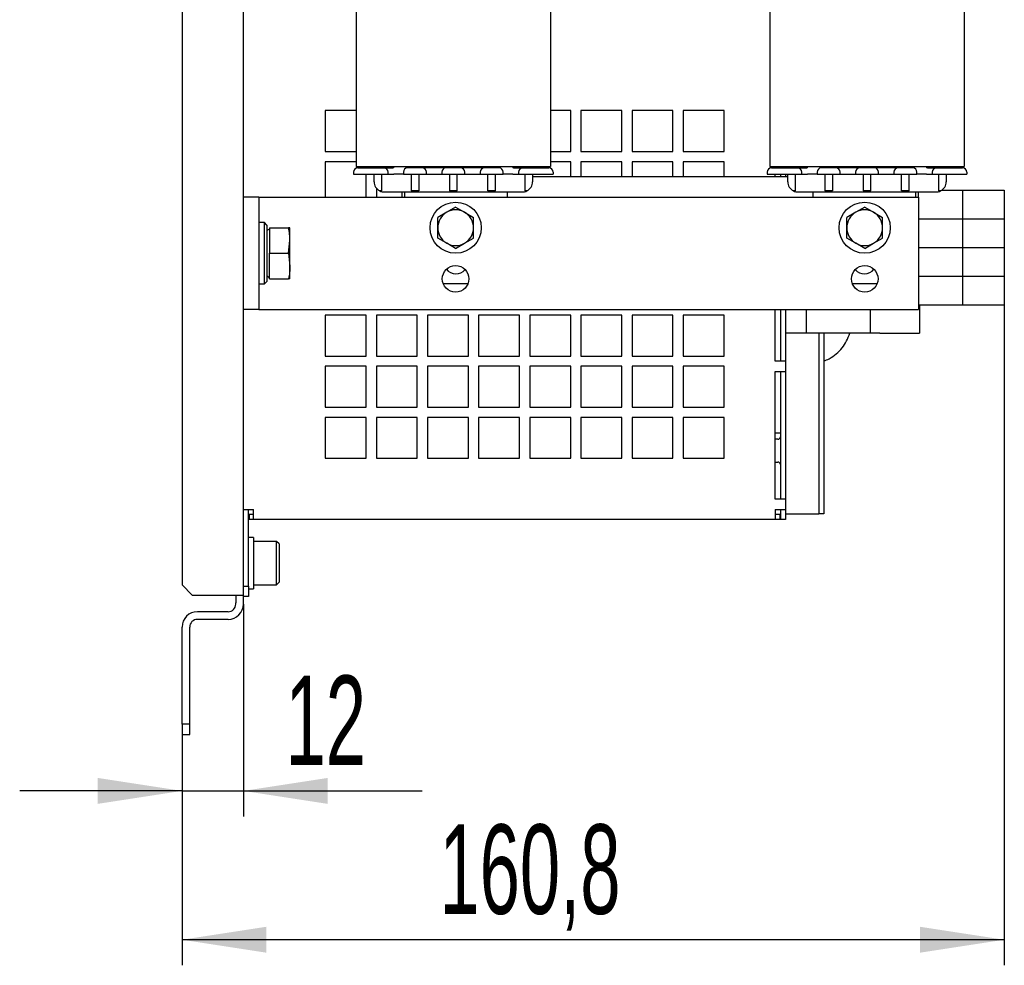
# Model space of a CAD drawing. Header units: millimetres. Extents: x 5 to 414, y 6 to 290.
# Tile 12 of 37: x 174 to 212, y 154 to 191. Entities that reach past the tile are written whole.
import ezdxf

# ---------------------------------------------------------------- set-up
doc = ezdxf.new("R2010")
doc.units = ezdxf.units.MM
doc.layers.add('SLD-0', color=7, linetype='Continuous')
doc.styles.add('SLDTEXTSTYLE0', font='TXT', dxfattribs={"width": 0.605})
doc.dimstyles.new('SLDDIMSTYLE0', dxfattribs={"dimtxt": 3.5, "dimasz": 3.302, "dimexe": 0, "dimexo": 0.0625, "dimgap": 0.875, "dimtad": 1, "dimlfac": 5, "dimrnd": 1e-09, "dimzin": 12, "dimdsep": 46, "dimtxsty": 'SLDTEXTSTYLE0', "dimsah": 1, "dimcen": 0.09, "dimadec": 0, "dimazin": 3, "dimtfac": 1, "dimtmove": 0, "dimatfit": 0, "dimfxl": 1, "dimfrac": 2, "dimtolj": 1, "dimtzin": 12, "dimarcsym": 0})
doc.dimstyles.new('SLDDIMSTYLE1', dxfattribs={"dimtxt": 3.5, "dimasz": 3.302, "dimexe": 0, "dimexo": 0.0625, "dimgap": 0.875, "dimtad": 1, "dimlfac": 5, "dimrnd": 1e-09, "dimzin": 12, "dimdsep": 46, "dimtxsty": 'SLDTEXTSTYLE0', "dimsah": 1, "dimcen": 0.09, "dimadec": 0, "dimazin": 3, "dimtfac": 1, "dimtofl": 0, "dimtmove": 0, "dimatfit": 3, "dimfxl": 1, "dimfrac": 2, "dimtolj": 1, "dimtzin": 12, "dimarcsym": 0})

# ---------------------------------------------------------------- blocks, each defined once
blk = doc.blocks.new('_D_7')
at = {"layer": 'SLD-0'}
for p, q in [((182.664, 167.703), (182.664, 159.392)), ((180.264, 162.603), (180.264, 159.392)), ((180.264, 160.392), (173.914, 160.392)), ((180.264, 160.392), (182.664, 160.392)), ((182.664, 160.392), (189.659, 160.392))]:
    blk.add_line(p, q, dxfattribs=at)
for points in [[(180.264, 160.392), (176.962, 160.9), (176.962, 159.884)], [(182.664, 160.392), (185.966, 159.884), (185.966, 160.9)]]:
    blk.add_solid(points, dxfattribs=at)
at = {"layer": 'SLD-0', "insert": (184.311, 164.904), "char_height": 3.5, "attachment_point": 1, "style": 'SLDTEXTSTYLE0'}
blk.add_mtext('12', dxfattribs=at)
blk = doc.blocks.new('_D_8')
at = {"layer": 'SLD-0'}
for p, q in [((212.424, 179.412), (212.424, 153.57)), ((180.264, 162.603), (180.264, 153.57)), ((212.424, 154.57), (180.264, 154.57))]:
    blk.add_line(p, q, dxfattribs=at)
for points in [[(180.264, 154.57), (183.566, 154.062), (183.566, 155.078)], [(212.424, 154.57), (209.122, 155.078), (209.122, 154.062)]]:
    blk.add_solid(points, dxfattribs=at)
at = {"layer": 'SLD-0', "insert": (190.329, 159.081), "char_height": 3.5, "attachment_point": 1, "style": 'SLDTEXTSTYLE0'}
blk.add_mtext('160,8', dxfattribs=at)

msp = doc.modelspace()

# ---------------------------------------------------------------- linework, layer by layer
at = {"color": 7, "linetype": 'Continuous', "lineweight": 25}
for p, q in [((182.6645, 168.0525), (182.6645, 218.1525)), ((180.2645, 217.7525), (180.2645, 168.4525)), ((187.0745, 196.0225), (187.0745, 184.8225)), ((194.6745, 196.0225), (194.6745, 184.8225)), ((203.2545, 196.0225), (203.2545, 184.8225)), ((210.8545, 196.0225), (210.8545, 184.8225)), ((187.0745, 187.0025), (185.8645, 187.0025)), ((185.8645, 187.0025), (185.8645, 185.4025)), ((195.4645, 187.0025), (194.6745, 187.0025)), ((195.4645, 185.4025), (195.4645, 187.0025)), ((197.4645, 187.0025), (195.8645, 187.0025)), ((195.8645, 187.0025), (195.8645, 185.4025)), ((197.4645, 185.4025), (197.4645, 187.0025)), ((199.4645, 187.0025), (197.8645, 187.0025)), ((197.8645, 187.0025), (197.8645, 185.4025)), ((199.4645, 185.4025), (199.4645, 187.0025)), ((201.4645, 187.0025), (199.8645, 187.0025)), ((199.8645, 187.0025), (199.8645, 185.4025)), ((201.4645, 185.4025), (201.4645, 187.0025)), ((185.8645, 185.4025), (187.0745, 185.4025)), ((194.6745, 185.4025), (195.4645, 185.4025)), ((195.8645, 185.4025), (197.4645, 185.4025)), ((197.8645, 185.4025), (199.4645, 185.4025)), ((199.8645, 185.4025), (201.4645, 185.4025)), ((187.0745, 185.0025), (185.8645, 185.0025)), ((185.8645, 185.0025), (185.8645, 183.6225)), ((195.4645, 185.0025), (194.6745, 185.0025)), ((195.4645, 184.4225), (195.4645, 185.0025)), ((197.4645, 185.0025), (195.8645, 185.0025)), ((195.8645, 185.0025), (195.8645, 184.4225)), ((197.4645, 184.4225), (197.4645, 185.0025)), ((199.4645, 185.0025), (197.8645, 185.0025)), ((197.8645, 185.0025), (197.8645, 184.4225)), ((199.4645, 184.4225), (199.4645, 185.0025)), ((201.4645, 185.0025), (199.8645, 185.0025)), ((199.8645, 185.0025), (199.8645, 184.4225)), ((201.4645, 184.4225), (201.4645, 185.0025)), ((186.9745, 184.6025), (186.9745, 184.5225)), ((186.9745, 184.5225), (187.7745, 184.5225)), ((187.0745, 184.8225), (194.6745, 184.8225)), ((187.4645, 184.7625), (187.4645, 184.8225)), ((187.4645, 183.6225), (187.4645, 184.5225)), ((187.7745, 184.7625), (187.8745, 184.7625)), ((187.7745, 184.5225), (187.8745, 184.5225)), ((187.7745, 184.2225), (187.7745, 184.5225)), ((187.8645, 184.8225), (187.8645, 184.7625)), ((187.8745, 184.5225), (188.3245, 184.5225)), ((188.0745, 183.8625), (188.0745, 184.5225)), ((188.3245, 184.5225), (188.3245, 184.6025)), ((188.3245, 184.5225), (188.5477, 184.5225)), ((188.7013, 184.5225), (188.5477, 184.5225)), ((188.5545, 184.8225), (188.5545, 184.7993)), ((188.9245, 184.5225), (188.7013, 184.5225)), ((188.9245, 184.6025), (188.9245, 184.5225)), ((188.9245, 184.5225), (189.8245, 184.5225)), ((189.2245, 184.5225), (189.2245, 183.8625)), ((189.5245, 184.5225), (189.5245, 183.8625)), ((189.8245, 184.5225), (189.8245, 184.6025)), ((189.8245, 184.5225), (190.4245, 184.5225)), ((190.4245, 184.6025), (190.4245, 184.5225)), ((190.4245, 184.5225), (191.3245, 184.5225)), ((190.7245, 184.5225), (190.7245, 183.8625)), ((191.0245, 183.8625), (191.0245, 184.5225)), ((191.3245, 184.5225), (191.3245, 184.6025)), ((191.3245, 184.5225), (191.9245, 184.5225)), ((191.9245, 184.6025), (191.9245, 184.5225)), ((191.9245, 184.5225), (192.8245, 184.5225)), ((192.2245, 183.8625), (192.2245, 184.5225)), ((192.5245, 183.8625), (192.5245, 184.5225)), ((192.8245, 184.5225), (192.8245, 184.6025)), ((193.0477, 184.5225), (192.8245, 184.5225)), ((193.2013, 184.5225), (193.0477, 184.5225)), ((193.1945, 184.7993), (193.1945, 184.8225)), ((193.2013, 184.5225), (193.4245, 184.5225)), ((193.4245, 184.6025), (193.4245, 184.5225)), ((193.4245, 184.5225), (193.8745, 184.5225)), ((193.4645, 184.7625), (193.4645, 184.8225)), ((193.6745, 184.5225), (193.6745, 183.8625)), ((193.8645, 184.8225), (193.8645, 184.7625)), ((193.8745, 184.7625), (193.9745, 184.7625)), ((193.8745, 184.5225), (193.9745, 184.5225)), ((193.9745, 184.5225), (194.7745, 184.5225)), ((193.9745, 184.5225), (193.9745, 184.2225)), ((194.7745, 184.6025), (194.7745, 184.5225)), ((203.1545, 184.6025), (203.1545, 184.5225)), ((203.1545, 184.5225), (203.9545, 184.5225)), ((203.2545, 184.8225), (210.8545, 184.8225)), ((203.4645, 184.7625), (203.4645, 184.8225)), ((203.4645, 184.4225), (203.4645, 184.5225)), ((203.6645, 184.8225), (203.6645, 184.7625)), ((203.6645, 184.5225), (203.6645, 184.4225)), ((203.8645, 184.8225), (203.8645, 184.7625)), ((203.8645, 184.5225), (203.8645, 184.4225)), ((203.8845, 184.7625), (203.8845, 184.8225)), ((203.8845, 184.4225), (203.8845, 184.5225)), ((203.9545, 184.7625), (204.0545, 184.7625)), ((203.9545, 184.5225), (204.0545, 184.5225)), ((203.9545, 184.2225), (203.9545, 184.5225)), ((204.0545, 184.5225), (204.5045, 184.5225)), ((204.2545, 183.8625), (204.2545, 184.5225)), ((204.5045, 184.5225), (204.5045, 184.6025)), ((204.5045, 184.5225), (204.7277, 184.5225)), ((204.6845, 184.7625), (204.6845, 184.8225)), ((204.8813, 184.5225), (204.7277, 184.5225)), ((204.7345, 184.8225), (204.7345, 184.7993)), ((205.1045, 184.5225), (204.8813, 184.5225)), ((205.1045, 184.6025), (205.1045, 184.5225)), ((205.1045, 184.5225), (206.0045, 184.5225)), ((205.4045, 184.5225), (205.4045, 183.8625)), ((205.7045, 184.5225), (205.7045, 183.8625)), ((206.0045, 184.5225), (206.0045, 184.6025)), ((206.0045, 184.5225), (206.6045, 184.5225)), ((206.6045, 184.6025), (206.6045, 184.5225)), ((206.6045, 184.5225), (207.5045, 184.5225)), ((206.9045, 184.5225), (206.9045, 183.8625)), ((207.2045, 183.8625), (207.2045, 184.5225)), ((207.5045, 184.5225), (207.5045, 184.6025)), ((207.5045, 184.5225), (208.1045, 184.5225)), ((208.1045, 184.6025), (208.1045, 184.5225)), ((208.1045, 184.5225), (209.0045, 184.5225)), ((208.4045, 183.8625), (208.4045, 184.5225)), ((208.7045, 183.8625), (208.7045, 184.5225)), ((209.0045, 184.5225), (209.0045, 184.6025)), ((209.2277, 184.5225), (209.0045, 184.5225)), ((209.3813, 184.5225), (209.2277, 184.5225)), ((209.3745, 184.7993), (209.3745, 184.8225)), ((209.3813, 184.5225), (209.6045, 184.5225)), ((209.6045, 184.6025), (209.6045, 184.5225)), ((209.6045, 184.5225), (210.0545, 184.5225)), ((209.8545, 184.5225), (209.8545, 183.8625)), ((210.0545, 184.7625), (210.1545, 184.7625)), ((210.0545, 184.5225), (210.1545, 184.5225)), ((210.1545, 184.5225), (210.9545, 184.5225)), ((210.1545, 184.5225), (210.1545, 184.2225)), ((210.9545, 184.6025), (210.9545, 184.5225)), ((193.9745, 184.4225), (203.9545, 184.4225)), ((187.8645, 183.9697), (187.8645, 183.6225)), ((188.0745, 183.8625), (188.0001, 183.8625)), ((188.1745, 183.8225), (193.5745, 183.8225)), ((188.8745, 183.6225), (188.8745, 183.8225)), ((188.9745, 183.6225), (188.9745, 183.8225)), ((189.5245, 183.8625), (189.2245, 183.8625)), ((191.0245, 183.8625), (190.7245, 183.8625)), ((192.5245, 183.8625), (192.2245, 183.8625)), ((192.9745, 183.8225), (192.9745, 183.6225)), ((193.7488, 183.8625), (193.6745, 183.8625)), ((204.2545, 183.8625), (204.1801, 183.8625)), ((204.3545, 183.8225), (209.7545, 183.8225)), ((204.9545, 183.6225), (204.9545, 183.8225)), ((205.7045, 183.8625), (205.4045, 183.8625)), ((207.2045, 183.8625), (206.9045, 183.8625)), ((208.7045, 183.8625), (208.4045, 183.8625)), ((208.9545, 183.8225), (208.9545, 183.6225)), ((209.0545, 183.8225), (209.0545, 183.6225)), ((209.9288, 183.8625), (209.8545, 183.8625)), ((209.9799, 183.8921), (210.7845, 183.8921)), ((210.7845, 183.8921), (210.7845, 182.7721)), ((210.7845, 183.8921), (212.4245, 183.8921)), ((212.4245, 183.8921), (212.4245, 182.7721)), ((183.2645, 183.6225), (182.6645, 183.6225)), ((183.2645, 183.6225), (183.2645, 179.2225)), ((183.2645, 183.6225), (183.8645, 183.6225)), ((183.8645, 183.6225), (209.0645, 183.6225)), ((209.0645, 183.6225), (209.0645, 179.2225)), ((190.6145, 183.0287), (190.2645, 182.8267)), ((190.9645, 183.2308), (190.6145, 183.0287)), ((190.9645, 183.2308), (191.3145, 183.0287)), ((191.3145, 183.0287), (191.6645, 182.8267)), ((206.6145, 183.0287), (206.2645, 182.8267)), ((206.9645, 183.2308), (206.6145, 183.0287)), ((206.9645, 183.2308), (207.3145, 183.0287)), ((207.3145, 183.0287), (207.6645, 182.8267)), ((183.4845, 182.6225), (183.2645, 182.6225)), ((183.5845, 182.5225), (183.4845, 182.6225)), ((183.4845, 180.2225), (183.4845, 182.6225)), ((209.0645, 182.7721), (210.7845, 182.7721)), ((210.7845, 182.7721), (212.4245, 182.7721)), ((210.7845, 182.7721), (210.7845, 181.6521)), ((212.4245, 182.7721), (212.4245, 181.6521)), ((183.5845, 182.5225), (183.5845, 180.3225)), ((183.6845, 182.3683), (183.5845, 182.3105)), ((183.6845, 182.4225), (183.6845, 181.4225)), ((183.6845, 182.4225), (184.4282, 182.4225)), ((184.4845, 181.9225), (184.4845, 182.4225)), ((184.4282, 181.4225), (184.4845, 181.9225)), ((184.4845, 180.9225), (184.4845, 181.9225)), ((190.6145, 181.8163), (190.2645, 182.0184)), ((190.9645, 181.6142), (190.6145, 181.8163)), ((190.9645, 181.6142), (191.3145, 181.8163)), ((191.3145, 181.8163), (191.6645, 182.0184)), ((206.6145, 181.8163), (206.2645, 182.0184)), ((206.9645, 181.6142), (206.6145, 181.8163)), ((206.9645, 181.6142), (207.3145, 181.8163)), ((207.3145, 181.8163), (207.6645, 182.0184)), ((183.6845, 181.4225), (184.4282, 181.4225)), ((183.6845, 180.4225), (183.6845, 181.4225)), ((184.4282, 181.4225), (184.4845, 180.9225)), ((209.0645, 181.6521), (210.7845, 181.6521)), ((210.7845, 181.6521), (210.7845, 180.5321)), ((210.7845, 181.6521), (212.4245, 181.6521)), ((212.4245, 181.6521), (212.4245, 180.5321)), ((184.4845, 180.4225), (184.4845, 180.9225)), ((183.4845, 180.2225), (183.5845, 180.3225)), ((183.5845, 180.5345), (183.6845, 180.4768)), ((183.6845, 180.4225), (184.4282, 180.4225)), ((209.0645, 180.5321), (210.7845, 180.5321)), ((210.7845, 180.5321), (212.4245, 180.5321)), ((210.7845, 180.5321), (210.7845, 179.4121)), ((212.4245, 180.5321), (212.4245, 179.4121)), ((183.2645, 180.2225), (183.4845, 180.2225)), ((191.4445, 180.2225), (190.4845, 180.2225)), ((207.4445, 180.2225), (206.4845, 180.2225)), ((183.2645, 179.2225), (182.6645, 179.2225)), ((183.2645, 179.2225), (183.8645, 179.2225)), ((183.8645, 179.2225), (209.0645, 179.2225)), ((203.4645, 177.2025), (203.4645, 179.2225)), ((203.6645, 179.2225), (203.6645, 177.2025)), ((203.8645, 179.2225), (203.8645, 171.2318)), ((203.8845, 178.2921), (203.8845, 179.2225)), ((204.6845, 178.2921), (204.6845, 179.2225)), ((207.19, 178.2921), (207.19, 179.2225)), ((209.0645, 179.4121), (210.7845, 179.4121)), ((209.1045, 179.4121), (209.1045, 178.2921)), ((210.7845, 179.4121), (212.4245, 179.4121)), ((187.4645, 179.0025), (185.8645, 179.0025)), ((185.8645, 179.0025), (185.8645, 177.4025)), ((187.4645, 177.4025), (187.4645, 179.0025)), ((189.4645, 179.0025), (187.8645, 179.0025)), ((187.8645, 179.0025), (187.8645, 177.4025)), ((189.4645, 177.4025), (189.4645, 179.0025)), ((191.4645, 179.0025), (189.8645, 179.0025)), ((189.8645, 179.0025), (189.8645, 177.4025)), ((191.4645, 177.4025), (191.4645, 179.0025)), ((193.4645, 179.0025), (191.8645, 179.0025)), ((191.8645, 179.0025), (191.8645, 177.4025)), ((193.4645, 177.4025), (193.4645, 179.0025)), ((195.4645, 179.0025), (193.8645, 179.0025)), ((193.8645, 179.0025), (193.8645, 177.4025)), ((195.4645, 177.4025), (195.4645, 179.0025)), ((197.4645, 179.0025), (195.8645, 179.0025)), ((195.8645, 179.0025), (195.8645, 177.4025)), ((197.4645, 177.4025), (197.4645, 179.0025)), ((199.4645, 179.0025), (197.8645, 179.0025)), ((197.8645, 179.0025), (197.8645, 177.4025)), ((199.4645, 177.4025), (199.4645, 179.0025)), ((201.4645, 179.0025), (199.8645, 179.0025)), ((199.8645, 179.0025), (199.8645, 177.4025)), ((201.4645, 177.4025), (201.4645, 179.0025)), ((204.6845, 178.2921), (203.8845, 178.2921)), ((205.0845, 178.2921), (204.6845, 178.2921)), ((207.19, 178.2921), (205.0845, 178.2921)), ((205.1645, 178.2921), (205.1645, 171.2318)), ((205.3645, 178.2921), (205.3645, 171.2318)), ((207.5534, 178.2921), (207.19, 178.2921)), ((207.5534, 178.2921), (209.1045, 178.2921)), ((185.8645, 177.4025), (187.4645, 177.4025)), ((187.8645, 177.4025), (189.4645, 177.4025)), ((189.8645, 177.4025), (191.4645, 177.4025)), ((191.8645, 177.4025), (193.4645, 177.4025)), ((193.8645, 177.4025), (195.4645, 177.4025)), ((195.8645, 177.4025), (197.4645, 177.4025)), ((197.8645, 177.4025), (199.4645, 177.4025)), ((199.8645, 177.4025), (201.4645, 177.4025)), ((203.8645, 177.2025), (203.4645, 177.2025)), ((187.4645, 177.0025), (185.8645, 177.0025)), ((185.8645, 177.0025), (185.8645, 175.4025)), ((187.4645, 175.4025), (187.4645, 177.0025)), ((189.4645, 177.0025), (187.8645, 177.0025)), ((187.8645, 177.0025), (187.8645, 175.4025)), ((189.4645, 175.4025), (189.4645, 177.0025)), ((191.4645, 177.0025), (189.8645, 177.0025)), ((189.8645, 177.0025), (189.8645, 175.4025)), ((191.4645, 175.4025), (191.4645, 177.0025)), ((193.4645, 177.0025), (191.8645, 177.0025)), ((191.8645, 177.0025), (191.8645, 175.4025)), ((193.4645, 175.4025), (193.4645, 177.0025)), ((195.4645, 177.0025), (193.8645, 177.0025)), ((193.8645, 177.0025), (193.8645, 175.4025)), ((195.4645, 175.4025), (195.4645, 177.0025)), ((197.4645, 177.0025), (195.8645, 177.0025)), ((195.8645, 177.0025), (195.8645, 175.4025)), ((197.4645, 175.4025), (197.4645, 177.0025)), ((199.4645, 177.0025), (197.8645, 177.0025)), ((197.8645, 177.0025), (197.8645, 175.4025)), ((199.4645, 175.4025), (199.4645, 177.0025)), ((201.4645, 177.0025), (199.8645, 177.0025)), ((199.8645, 177.0025), (199.8645, 175.4025)), ((201.4645, 175.4025), (201.4645, 177.0025)), ((203.4645, 171.8025), (203.4645, 176.8025)), ((203.4645, 176.8025), (203.8645, 176.8025)), ((203.6645, 176.8025), (203.6645, 171.8025)), ((185.8645, 175.4025), (187.4645, 175.4025)), ((187.8645, 175.4025), (189.4645, 175.4025)), ((189.8645, 175.4025), (191.4645, 175.4025)), ((191.8645, 175.4025), (193.4645, 175.4025)), ((193.8645, 175.4025), (195.4645, 175.4025)), ((195.8645, 175.4025), (197.4645, 175.4025)), ((197.8645, 175.4025), (199.4645, 175.4025)), ((199.8645, 175.4025), (201.4645, 175.4025)), ((187.4645, 175.0025), (185.8645, 175.0025)), ((185.8645, 175.0025), (185.8645, 173.4025)), ((187.4645, 173.4025), (187.4645, 175.0025)), ((189.4645, 175.0025), (187.8645, 175.0025)), ((187.8645, 175.0025), (187.8645, 173.4025)), ((189.4645, 173.4025), (189.4645, 175.0025)), ((191.4645, 175.0025), (189.8645, 175.0025)), ((189.8645, 175.0025), (189.8645, 173.4025)), ((191.4645, 173.4025), (191.4645, 175.0025)), ((193.4645, 175.0025), (191.8645, 175.0025)), ((191.8645, 175.0025), (191.8645, 173.4025)), ((193.4645, 173.4025), (193.4645, 175.0025)), ((195.4645, 175.0025), (193.8645, 175.0025)), ((193.8645, 175.0025), (193.8645, 173.4025)), ((195.4645, 173.4025), (195.4645, 175.0025)), ((197.4645, 175.0025), (195.8645, 175.0025)), ((195.8645, 175.0025), (195.8645, 173.4025)), ((197.4645, 173.4025), (197.4645, 175.0025)), ((199.4645, 175.0025), (197.8645, 175.0025)), ((197.8645, 175.0025), (197.8645, 173.4025)), ((199.4645, 173.4025), (199.4645, 175.0025)), ((201.4645, 175.0025), (199.8645, 175.0025)), ((199.8645, 175.0025), (199.8645, 173.4025)), ((201.4645, 173.4025), (201.4645, 175.0025)), ((203.4645, 174.4025), (203.6645, 174.4025)), ((203.5645, 174.1485), (203.4645, 174.1485)), ((185.8645, 173.4025), (187.4645, 173.4025)), ((187.8645, 173.4025), (189.4645, 173.4025)), ((189.8645, 173.4025), (191.4645, 173.4025)), ((191.8645, 173.4025), (193.4645, 173.4025)), ((193.8645, 173.4025), (195.4645, 173.4025)), ((195.8645, 173.4025), (197.4645, 173.4025)), ((197.8645, 173.4025), (199.4645, 173.4025)), ((199.8645, 173.4025), (201.4645, 173.4025)), ((203.4645, 173.2565), (203.5645, 173.2565)), ((203.8645, 171.8025), (203.4645, 171.8025)), ((182.6645, 171.4025), (183.0645, 171.4025)), ((182.8645, 168.4025), (182.8645, 171.4025)), ((183.0645, 171.0025), (183.0645, 171.4025)), ((203.4645, 171.4025), (203.4645, 171.0025)), ((203.4645, 171.4025), (203.8645, 171.4025)), ((203.6645, 171.4025), (203.6645, 171.0025)), ((182.8845, 171.0025), (182.8645, 171.0025)), ((182.8845, 171.2025), (182.8845, 171.0025)), ((183.0645, 171.2025), (182.8845, 171.2025)), ((183.0645, 171.0025), (182.8845, 171.0025)), ((203.4645, 171.0025), (183.0645, 171.0025)), ((203.6445, 171.2025), (203.4645, 171.2025)), ((203.6445, 171.0025), (203.4645, 171.0025)), ((203.6445, 171.2025), (203.6445, 171.0025)), ((203.6645, 171.0025), (203.6445, 171.0025)), ((203.8645, 171.0025), (203.6645, 171.0025)), ((203.8645, 171.2318), (204.2645, 171.2318)), ((203.8645, 171.2318), (203.8645, 171.0025)), ((204.2645, 171.2318), (204.9645, 171.2318)), ((204.9645, 171.2318), (205.1645, 171.2318)), ((205.3645, 171.2318), (205.1645, 171.2318)), ((183.0645, 170.3025), (182.8645, 170.3025)), ((183.0645, 170.3025), (183.0645, 168.3025)), ((183.9645, 170.1525), (183.1045, 170.1525)), ((184.0645, 170.0525), (183.9645, 170.1525)), ((183.9645, 168.4525), (183.9645, 170.1525)), ((184.0645, 170.0525), (184.0645, 168.5525)), ((180.6645, 168.0525), (180.2645, 168.4525)), ((182.6645, 168.4025), (182.8645, 168.4025)), ((182.8645, 168.4025), (182.8645, 168.0025)), ((182.8645, 168.3025), (183.0645, 168.3025)), ((183.1045, 168.4525), (183.9645, 168.4525)), ((183.9645, 168.4525), (184.0645, 168.5525)), ((180.6645, 168.0525), (182.0645, 168.0525)), ((182.0645, 168.0525), (182.6645, 168.0525)), ((182.3645, 168.0525), (182.3645, 167.7525)), ((182.6645, 167.7525), (182.6645, 168.0525)), ((182.8645, 168.0025), (182.6645, 168.0025)), ((182.3645, 167.7025), (182.3645, 167.7525)), ((182.6645, 167.7025), (182.6645, 167.7525)), ((182.0645, 167.4025), (180.8645, 167.4025)), ((180.2645, 163.0025), (180.2645, 166.8025)), ((180.5645, 163.0025), (180.5645, 166.8025)), ((182.0645, 167.1025), (180.8645, 167.1025)), ((180.5645, 163.0025), (180.2645, 163.0025)), ((180.2645, 163.0025), (180.2645, 162.6025)), ((180.5645, 162.6025), (180.5645, 163.0025)), ((180.2645, 162.6025), (180.5645, 162.6025))]:
    msp.add_line(p, q, dxfattribs=at)
for centre, radius in [((190.9645, 182.4225), 1), ((206.9645, 182.4225), 1), ((190.9645, 180.4225), 0.52), ((206.9645, 180.4225), 0.52)]:
    msp.add_circle(centre, radius, dxfattribs=at)
for centre, radius, start, end in [((187.1345, 184.6025), 0.16, 90, 180), ((188.1645, 184.6025), 0.16, 0, 90), ((188.5145, 184.8025), 0.04, 270, 0), ((189.0845, 184.6025), 0.16, 90, 180), ((189.6645, 184.6025), 0.16, 0, 90), ((190.5845, 184.6025), 0.16, 90, 180), ((191.1645, 184.6025), 0.16, 0, 90), ((192.0845, 184.6025), 0.16, 90, 180), ((192.6645, 184.6025), 0.16, 0, 90), ((193.2345, 184.8025), 0.04, 180, 270), ((193.5845, 184.6025), 0.16, 90, 180), ((194.6145, 184.6025), 0.16, 0, 90), ((203.3145, 184.6025), 0.16, 90, 180), ((204.3445, 184.6025), 0.16, 0, 90), ((204.6945, 184.8025), 0.04, 270, 0), ((205.2645, 184.6025), 0.16, 90, 180), ((205.8445, 184.6025), 0.16, 0, 90), ((206.7645, 184.6025), 0.16, 90, 180), ((207.3445, 184.6025), 0.16, 0, 90), ((208.2645, 184.6025), 0.16, 90, 180), ((208.8445, 184.6025), 0.16, 0, 90), ((209.4145, 184.8025), 0.04, 180, 270), ((209.7645, 184.6025), 0.16, 90, 180), ((210.7945, 184.6025), 0.16, 0, 90), ((188.1745, 184.2225), 0.4, 180, 244.15807), ((193.5745, 184.2225), 0.4, 295.84193, 0), ((204.3545, 184.2225), 0.4, 180, 244.15807), ((209.7545, 184.2225), 0.4, 295.84193, 0), ((188.1745, 184.2225), 0.4, 244.15807, 270), ((193.5745, 184.2225), 0.4, 270, 295.84193), ((204.3545, 184.2225), 0.4, 244.15807, 270), ((209.7545, 184.2225), 0.4, 270, 295.84193), ((190.9645, 182.4225), 0.7, 120, 180), ((190.9645, 182.4225), 0.7, 60, 120), ((190.9645, 182.4225), 0.7, 0, 60), ((206.9645, 182.4225), 0.7, 120, 180), ((206.9645, 182.4225), 0.7, 60, 120), ((206.9645, 182.4225), 0.7, 0, 60), ((190.9645, 182.4225), 0.7, 180, 240), ((190.9645, 182.4225), 0.7, 300, 0), ((206.9645, 182.4225), 0.7, 180, 240), ((206.9645, 182.4225), 0.7, 300, 0), ((190.9645, 182.4225), 0.7, 240, 300), ((206.9645, 182.4225), 0.7, 240, 300), ((190.9745, 181.1025), 0.48, 219.48394, 318.83101), ((206.9545, 181.1025), 0.48, 221.16899, 320.51606), ((203.5645, 174.2485), 0.1, 270, 0), ((203.5645, 173.1565), 0.1, 0, 90), ((183.1045, 170.1125), 0.04, 90, 180), ((183.1045, 168.4925), 0.04, 180, 270), ((182.0645, 167.7025), 0.3, 270, 0), ((182.0645, 167.7025), 0.6, 270, 0), ((180.8645, 166.8025), 0.6, 90, 180), ((180.8645, 166.8025), 0.3, 90, 180)]:
    msp.add_arc(centre, radius, start, end, dxfattribs=at)
for points, knots in [([(187.1345, 184.7625), (187.1431, 184.7625), (187.1564, 184.7625), (187.236, 184.7625), (187.3187, 184.7625), (187.4206, 184.7625), (187.5697, 184.7625), (187.694, 184.7625), (187.7745, 184.7625)], [0, 0, 0, 0, 0.2394429, 0.369668, 0.5, 0.630225, 0.7605571, 1, 1, 1, 1]), ([(187.8745, 184.7625), (187.911, 184.7625), (187.9672, 184.7625), (188.0348, 184.7625), (188.081, 184.7625), (188.1185, 184.7625), (188.1546, 184.7625), (188.1606, 184.7625), (188.1645, 184.7625)], [0, 0, 0, 0, 0.2394429, 0.3696034, 0.4999999, 0.6301604, 0.7605571, 1, 1, 1, 1]), ([(188.1645, 184.7625), (188.1691, 184.7625), (188.1787, 184.7625), (188.2561, 184.7625), (188.3708, 184.7625), (188.4675, 184.7625), (188.5145, 184.7625)], [0, 0, 0, 0, 0.24296816, 0.5, 0.75703184, 1, 1, 1, 1]), ([(189.6645, 184.7625), (189.6606, 184.7625), (189.6546, 184.7625), (189.6185, 184.7625), (189.581, 184.7625), (189.5348, 184.7625), (189.4672, 184.7625), (189.3745, 184.7625), (189.2817, 184.7625), (189.2141, 184.7625), (189.168, 184.7625), (189.1305, 184.7625), (189.0944, 184.7625), (189.0884, 184.7625), (189.0845, 184.7625)], [0, 0, 0, 0, 0.1197215, 0.1849198, 0.2500001, 0.3151983, 0.3802785, 0.5, 0.6197215, 0.6849198, 0.7500001, 0.8151983, 0.8802785, 1, 1, 1, 1]), ([(190.5845, 184.7625), (190.5783, 184.7625), (190.5688, 184.7625), (190.5115, 184.7625), (190.452, 184.7625), (190.3788, 184.7625), (190.2716, 184.7625), (190.1245, 184.7625), (189.9773, 184.7625), (189.8701, 184.7625), (189.7969, 184.7625), (189.7375, 184.7625), (189.6802, 184.7625), (189.6707, 184.7625), (189.6645, 184.7625)], [0, 0, 0, 0, 0.1197215, 0.184898, 0.25, 0.3151765, 0.3802785, 0.5, 0.6197215, 0.684898, 0.75, 0.8151765, 0.8802785, 1, 1, 1, 1]), ([(191.1645, 184.7625), (191.1606, 184.7625), (191.1546, 184.7625), (191.1185, 184.7625), (191.081, 184.7625), (191.0348, 184.7625), (190.9672, 184.7625), (190.8745, 184.7625), (190.7817, 184.7625), (190.7141, 184.7625), (190.668, 184.7625), (190.6305, 184.7625), (190.5944, 184.7625), (190.5884, 184.7625), (190.5845, 184.7625)], [0, 0, 0, 0, 0.1197215, 0.1849198, 0.2500001, 0.3151983, 0.3802785, 0.5, 0.6197215, 0.6849198, 0.7500001, 0.8151983, 0.8802785, 1, 1, 1, 1]), ([(192.0845, 184.7625), (192.0783, 184.7625), (192.0688, 184.7625), (192.0115, 184.7625), (191.952, 184.7625), (191.8788, 184.7625), (191.7716, 184.7625), (191.6245, 184.7625), (191.4773, 184.7625), (191.3701, 184.7625), (191.2969, 184.7625), (191.2375, 184.7625), (191.1802, 184.7625), (191.1707, 184.7625), (191.1645, 184.7625)], [0, 0, 0, 0, 0.1197215, 0.184898, 0.25, 0.3151765, 0.3802785, 0.5, 0.6197215, 0.684898, 0.75, 0.8151765, 0.8802785, 1, 1, 1, 1]), ([(192.6645, 184.7625), (192.6606, 184.7625), (192.6546, 184.7625), (192.6185, 184.7625), (192.581, 184.7625), (192.5348, 184.7625), (192.4672, 184.7625), (192.3745, 184.7625), (192.2817, 184.7625), (192.2141, 184.7625), (192.168, 184.7625), (192.1305, 184.7625), (192.0944, 184.7625), (192.0884, 184.7625), (192.0845, 184.7625)], [0, 0, 0, 0, 0.1197215, 0.1849198, 0.2500001, 0.3151983, 0.3802785, 0.5, 0.6197215, 0.6849198, 0.7500001, 0.8151983, 0.8802785, 1, 1, 1, 1]), ([(193.2345, 184.7625), (193.2815, 184.7625), (193.3782, 184.7625), (193.4929, 184.7625), (193.5702, 184.7625), (193.5798, 184.7625), (193.5845, 184.7625)], [0, 0, 0, 0, 0.2429682, 0.5, 0.7570318, 1, 1, 1, 1]), ([(193.5845, 184.7625), (193.5884, 184.7625), (193.5944, 184.7625), (193.6305, 184.7625), (193.668, 184.7625), (193.7141, 184.7625), (193.7817, 184.7625), (193.838, 184.7625), (193.8745, 184.7625)], [0, 0, 0, 0, 0.2394429, 0.3696034, 0.4999999, 0.6301604, 0.7605571, 1, 1, 1, 1]), ([(193.9745, 184.7625), (194.055, 184.7625), (194.1792, 184.7625), (194.3284, 184.7625), (194.4302, 184.7625), (194.5129, 184.7625), (194.5926, 184.7625), (194.6059, 184.7625), (194.6145, 184.7625)], [0, 0, 0, 0, 0.2394429, 0.369668, 0.5, 0.630225, 0.7605571, 1, 1, 1, 1]), ([(203.3145, 184.7625), (203.3231, 184.7625), (203.3364, 184.7625), (203.416, 184.7625), (203.4987, 184.7625), (203.6006, 184.7625), (203.7497, 184.7625), (203.874, 184.7625), (203.9545, 184.7625)], [0, 0, 0, 0, 0.23944295, 0.36966796, 0.49999995, 0.63022502, 0.76055705, 1, 1, 1, 1]), ([(204.0545, 184.7625), (204.091, 184.7625), (204.1472, 184.7625), (204.2148, 184.7625), (204.261, 184.7625), (204.2985, 184.7625), (204.3346, 184.7625), (204.3406, 184.7625), (204.3445, 184.7625)], [0, 0, 0, 0, 0.2394429, 0.3696034, 0.4999999, 0.6301604, 0.7605571, 1, 1, 1, 1]), ([(204.3445, 184.7625), (204.3491, 184.7625), (204.3587, 184.7625), (204.4361, 184.7625), (204.5508, 184.7625), (204.6475, 184.7625), (204.6945, 184.7625)], [0, 0, 0, 0, 0.2429682, 0.5, 0.7570318, 1, 1, 1, 1]), ([(205.8445, 184.7625), (205.8406, 184.7625), (205.8346, 184.7625), (205.7985, 184.7625), (205.761, 184.7625), (205.7148, 184.7625), (205.6472, 184.7625), (205.5545, 184.7625), (205.4617, 184.7625), (205.3941, 184.7625), (205.348, 184.7625), (205.3105, 184.7625), (205.2744, 184.7625), (205.2684, 184.7625), (205.2645, 184.7625)], [0, 0, 0, 0, 0.1197215, 0.1849198, 0.2500001, 0.3151983, 0.3802785, 0.5, 0.6197215, 0.6849198, 0.7500001, 0.8151983, 0.8802785, 1, 1, 1, 1]), ([(206.7645, 184.7625), (206.7583, 184.7625), (206.7488, 184.7625), (206.6915, 184.7625), (206.632, 184.7625), (206.5588, 184.7625), (206.4516, 184.7625), (206.3045, 184.7625), (206.1573, 184.7625), (206.0501, 184.7625), (205.9769, 184.7625), (205.9175, 184.7625), (205.8602, 184.7625), (205.8507, 184.7625), (205.8445, 184.7625)], [0, 0, 0, 0, 0.1197215, 0.184898, 0.25, 0.3151765, 0.3802785, 0.5, 0.6197215, 0.684898, 0.75, 0.8151765, 0.8802785, 1, 1, 1, 1]), ([(207.3445, 184.7625), (207.3406, 184.7625), (207.3346, 184.7625), (207.2985, 184.7625), (207.261, 184.7625), (207.2148, 184.7625), (207.1472, 184.7625), (207.0545, 184.7625), (206.9617, 184.7625), (206.8941, 184.7625), (206.848, 184.7625), (206.8105, 184.7625), (206.7744, 184.7625), (206.7684, 184.7625), (206.7645, 184.7625)], [0, 0, 0, 0, 0.1197215, 0.1849198, 0.2500001, 0.3151983, 0.3802785, 0.5, 0.6197215, 0.6849198, 0.7500001, 0.8151983, 0.8802785, 1, 1, 1, 1]), ([(208.2645, 184.7625), (208.2583, 184.7625), (208.2488, 184.7625), (208.1915, 184.7625), (208.132, 184.7625), (208.0588, 184.7625), (207.9516, 184.7625), (207.8045, 184.7625), (207.6573, 184.7625), (207.5501, 184.7625), (207.4769, 184.7625), (207.4175, 184.7625), (207.3602, 184.7625), (207.3507, 184.7625), (207.3445, 184.7625)], [0, 0, 0, 0, 0.1197215, 0.184898, 0.25, 0.3151765, 0.3802785, 0.5, 0.6197215, 0.684898, 0.75, 0.8151765, 0.8802785, 1, 1, 1, 1]), ([(208.8445, 184.7625), (208.8406, 184.7625), (208.8346, 184.7625), (208.7985, 184.7625), (208.761, 184.7625), (208.7148, 184.7625), (208.6472, 184.7625), (208.5545, 184.7625), (208.4617, 184.7625), (208.3941, 184.7625), (208.348, 184.7625), (208.3105, 184.7625), (208.2744, 184.7625), (208.2684, 184.7625), (208.2645, 184.7625)], [0, 0, 0, 0, 0.11972147, 0.18491978, 0.25000005, 0.31519831, 0.38027853, 0.5, 0.61972147, 0.68491978, 0.75000005, 0.81519831, 0.88027853, 1, 1, 1, 1]), ([(209.4145, 184.7625), (209.4615, 184.7625), (209.5582, 184.7625), (209.6729, 184.7625), (209.7502, 184.7625), (209.7598, 184.7625), (209.7645, 184.7625)], [0, 0, 0, 0, 0.2429682, 0.5, 0.7570318, 1, 1, 1, 1]), ([(209.7645, 184.7625), (209.7684, 184.7625), (209.7744, 184.7625), (209.8105, 184.7625), (209.848, 184.7625), (209.8941, 184.7625), (209.9617, 184.7625), (210.018, 184.7625), (210.0545, 184.7625)], [0, 0, 0, 0, 0.2394429, 0.3696034, 0.4999999, 0.6301604, 0.7605571, 1, 1, 1, 1]), ([(210.1545, 184.7625), (210.235, 184.7625), (210.3592, 184.7625), (210.5084, 184.7625), (210.6102, 184.7625), (210.6929, 184.7625), (210.7726, 184.7625), (210.7859, 184.7625), (210.7945, 184.7625)], [0, 0, 0, 0, 0.2394429, 0.369668, 0.5, 0.630225, 0.7605571, 1, 1, 1, 1]), ([(190.2645, 182.4225), (190.2645, 182.5248), (190.2645, 182.6603), (190.2645, 182.7938), (190.2645, 182.8267)], [0, 0, 0, 0, 0.754038, 1, 1, 1, 1]), ([(191.6645, 182.4225), (191.6645, 182.5248), (191.6645, 182.6603), (191.6645, 182.7938), (191.6645, 182.8267)], [0, 0, 0, 0, 0.754038, 1, 1, 1, 1]), ([(206.2645, 182.4225), (206.2645, 182.5248), (206.2645, 182.6603), (206.2645, 182.7938), (206.2645, 182.8267)], [0, 0, 0, 0, 0.754038, 1, 1, 1, 1]), ([(207.6645, 182.4225), (207.6645, 182.5248), (207.6645, 182.6603), (207.6645, 182.7938), (207.6645, 182.8267)], [0, 0, 0, 0, 0.754038, 1, 1, 1, 1]), ([(184.4845, 181.9225), (184.4817, 182.006), (184.4761, 182.1738), (184.4442, 182.3394), (184.4282, 182.4225)], [0, 0, 0, 0, 0.4977806, 1, 1, 1, 1]), ([(184.4845, 182.4225), (184.4782, 182.4225), (184.4698, 182.4225), (184.4364, 182.4225), (184.4282, 182.4225)], [0, 0, 0, 0, 0.7546146, 1, 1, 1, 1]), ([(190.2645, 182.0184), (190.2645, 182.0225), (190.2645, 182.1557), (190.2645, 182.2912), (190.2645, 182.4225)], [0, 0, 0, 0, 0.0311177, 1, 1, 1, 1]), ([(191.6645, 182.0184), (191.6645, 182.0225), (191.6645, 182.1557), (191.6645, 182.2912), (191.6645, 182.4225)], [0, 0, 0, 0, 0.0311177, 1, 1, 1, 1]), ([(206.2645, 182.0184), (206.2645, 182.0225), (206.2645, 182.1557), (206.2645, 182.2912), (206.2645, 182.4225)], [0, 0, 0, 0, 0.0311177, 1, 1, 1, 1]), ([(207.6645, 182.0184), (207.6645, 182.0225), (207.6645, 182.1557), (207.6645, 182.2912), (207.6645, 182.4225)], [0, 0, 0, 0, 0.0311177, 1, 1, 1, 1]), ([(184.4845, 180.9225), (184.4817, 180.839), (184.4761, 180.6712), (184.4442, 180.5057), (184.4282, 180.4225)], [0, 0, 0, 0, 0.49778063, 1, 1, 1, 1]), ([(184.4845, 180.4225), (184.4782, 180.4225), (184.4698, 180.4225), (184.4364, 180.4225), (184.4282, 180.4225)], [0, 0, 0, 0, 0.7546146, 1, 1, 1, 1]), ([(205.3645, 177.2072), (205.4363, 177.2356), (205.6109, 177.3049), (205.8549, 177.4797), (206.0865, 177.7146), (206.2699, 177.9877), (206.3432, 178.1913), (206.3795, 178.2921)], [0, 0, 0, 0, 0.1495741, 0.3637496, 0.5776102, 0.7909591, 1, 1, 1, 1])]:
    msp.add_open_spline(points, degree=3, knots=knots, dxfattribs=at)

# ---------------------------------------------------------------- dimensions: what is measured, and where the dimension line sits
at = {"layer": 'SLD-0'}
for base, p1, p2, dimstyle, picture, middle in [((180.2645, 154.5695), (212.4245, 179.4121), (180.2645, 162.6025), 'SLDDIMSTYLE1', '_D_8', (196.3445, 154.5695)), ((182.6645, 160.3924), (180.2645, 162.6025), (182.6645, 167.7025), 'SLDDIMSTYLE0', '_D_7', (186.9851, 160.3924))]:
    dim = msp.add_linear_dim(base=base, p1=p1, p2=p2, dimstyle=dimstyle, dxfattribs=at)
    dim.commit()
    dim.dimension.update_dxf_attribs({"geometry": picture, "text_midpoint": middle, "dimtype": 160})

doc.saveas('drawing.dxf')
